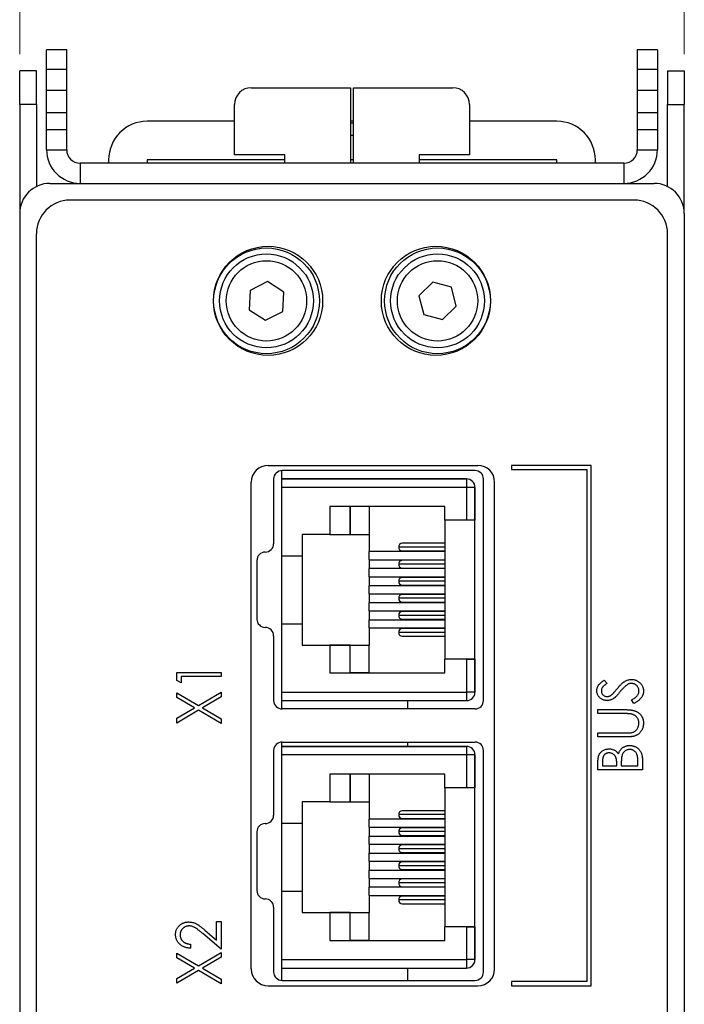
# Paper-space layout 'Sheet2' of a CAD drawing. Header units: millimetres. Extents: x 0 to 420, y 0 to 297.
# Tile 13 of 19: x 188 to 228, y 163 to 222. Entities that reach past the tile are written whole.
import ezdxf

# ---------------------------------------------------------------- set-up
doc = ezdxf.new("R2010")
doc.units = ezdxf.units.MM
doc.styles.add('SLDTEXTSTYLE1', font='TXT', dxfattribs={"width": 0.75})
doc.dimstyles.new('SLDDIMSTYLE1', dxfattribs={"dimtxt": 2.5, "dimasz": 3, "dimexe": 0, "dimexo": 0.0625, "dimtad": 1, "dimdec": 0, "dimrnd": 1e-09, "dimzin": 12, "dimdsep": 46, "dimtxsty": 'SLDTEXTSTYLE1', "dimblk1": 'CLOSED', "dimblk2": 'CLOSED', "dimsah": 1, "dimcen": 0.09, "dimadec": 0, "dimazin": 3, "dimtfac": 1, "dimtofl": 0, "dimtmove": 0, "dimatfit": 3, "dimldrblk": 'CLOSED', "dimfxl": 1, "dimfrac": 2, "dimtolj": 1, "dimtzin": 12, "dimarcsym": 0})

# ---------------------------------------------------------------- blocks, each defined once
blk = doc.blocks.new('_Closed')
at = {"color": 0, "linetype": 'ByBlock', "lineweight": -2}
for p, q in [((-1, 0.166667), (0, 0)), ((-1, 0.166667), (-1, -0.166667)), ((0, 0), (-1, -0.166667)), ((0, 0), (-1, 0))]:
    blk.add_line(p, q, dxfattribs=at)
blk = doc.blocks.new('_D_5')
at = {"color": 7, "linetype": 'Continuous', "lineweight": 0}
for p, q in [((188.497, 219.62), (188.497, 230.881)), ((228.09, 219.62), (228.089, 230.882)), ((188.497, 229.881), (228.089, 229.882))]:
    blk.add_line(p, q, dxfattribs=at)
at = {"color": 7, "linetype": 'Continuous', "lineweight": 18, "xscale": 3, "yscale": 3}
for p, rotation in [((188.497, 229.881, 1.82), 180.0022297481), ((228.089, 229.882, 1.82), 0.0022297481)]:
    blk.add_blockref('_Closed', p, dxfattribs=dict(at, rotation=rotation))
at = {"color": 7, "linetype": 'Continuous', "lineweight": 18, "insert": (206.449, 233.104), "char_height": 2.5, "attachment_point": 1, "rotation": 0.00223, "style": 'SLDTEXTSTYLE1'}
blk.add_mtext('40', dxfattribs=at)

psp = doc.layouts.new('Sheet2')

# ---------------------------------------------------------------- linework, layer by layer
at = {"color": 7, "linetype": 'Continuous', "lineweight": 25}
for p, q in [((191.293, 219.881), (190.093, 219.881)), ((190.093, 218.725), (190.093, 219.881)), ((191.293, 218.725), (191.293, 219.881)), ((226.493, 219.881), (225.293, 219.881)), ((225.293, 219.881), (225.293, 218.725)), ((226.493, 219.881), (226.493, 218.725)), ((189.497, 218.62), (188.497, 218.62)), ((188.497, 216.62), (188.497, 218.62)), ((189.497, 216.62), (189.497, 218.62)), ((190.093, 218.725), (191.293, 218.725)), ((190.093, 217.475), (190.093, 218.725)), ((191.293, 217.475), (191.293, 218.725)), ((225.293, 218.725), (226.493, 218.725)), ((225.293, 218.725), (225.293, 217.475)), ((226.493, 218.725), (226.493, 217.475)), ((227.09, 218.62), (228.09, 218.62)), ((227.09, 218.62), (227.09, 216.62)), ((228.09, 218.62), (228.09, 216.62)), ((202.293, 217.62), (208.197, 217.62)), ((208.197, 217.62), (208.197, 213.12)), ((208.39, 217.62), (214.293, 217.62)), ((208.39, 213.12), (208.39, 217.62)), ((190.093, 217.475), (191.293, 217.475)), ((190.093, 216.146), (190.093, 217.475)), ((191.293, 216.146), (191.293, 217.475)), ((225.293, 217.475), (226.493, 217.475)), ((225.293, 217.475), (225.293, 216.146)), ((226.493, 217.475), (226.493, 216.146)), ((189.497, 216.62), (188.497, 216.62)), ((188.497, 216.62), (188.497, 210.237)), ((189.497, 216.62), (189.497, 211.734)), ((201.293, 213.62), (201.293, 216.62)), ((215.293, 216.62), (215.293, 213.62)), ((227.09, 216.62), (228.09, 216.62)), ((227.09, 211.734), (227.09, 216.62)), ((228.09, 210.237), (228.09, 216.62)), ((190.093, 216.146), (191.293, 216.146)), ((190.093, 215.12), (190.093, 216.146)), ((191.293, 215.12), (191.293, 216.146)), ((225.293, 216.146), (226.493, 216.146)), ((225.293, 216.146), (225.293, 215.12)), ((226.493, 216.146), (226.493, 215.12)), ((201.293, 215.62), (196.093, 215.62)), ((208.39, 215.62), (208.197, 215.62)), ((208.39, 215.505), (208.197, 215.506)), ((220.493, 215.62), (215.293, 215.62)), ((190.093, 215.12), (191.293, 215.12)), ((190.093, 213.92), (190.093, 215.12)), ((191.293, 213.92), (191.293, 215.12)), ((208.197, 214.793), (208.39, 214.785)), ((225.293, 215.12), (226.493, 215.12)), ((225.293, 215.12), (225.293, 213.92)), ((226.493, 215.12), (226.493, 213.92)), ((190.093, 213.92), (191.293, 213.92)), ((204.293, 213.62), (201.293, 213.62)), ((204.293, 213.12), (204.293, 213.62)), ((215.293, 213.62), (212.293, 213.62)), ((212.293, 213.62), (212.293, 213.12)), ((225.293, 213.92), (226.493, 213.92)), ((192.093, 213.12), (192.093, 211.92)), ((224.493, 213.12), (192.093, 213.12)), ((193.793, 213.32), (193.793, 213.12)), ((196.093, 213.32), (196.093, 213.12)), ((204.293, 213.32), (196.093, 213.32)), ((208.39, 213.32), (208.197, 213.32)), ((220.493, 213.32), (212.293, 213.32)), ((220.493, 213.12), (220.493, 213.32)), ((222.793, 213.12), (222.793, 213.32)), ((224.493, 213.12), (224.493, 211.92)), ((190.293, 211.92), (226.293, 211.92)), ((225.093, 210.92), (191.493, 210.92)), ((188.493, 210.12), (188.493, 120.719)), ((228.093, 210.12), (228.093, 120.719)), ((189.493, 90.52), (189.493, 208.92)), ((227.093, 90.52), (227.093, 208.92)), ((203.256, 206.073), (202.228, 205.547)), ((204.225, 205.445), (203.256, 206.073)), ((213.101, 206.038), (212.277, 205.229)), ((214.213, 205.728), (213.101, 206.038)), ((202.228, 205.547), (202.169, 204.394)), ((204.166, 204.292), (204.225, 205.445)), ((214.502, 204.61), (214.213, 205.728)), ((212.277, 205.229), (212.566, 204.111)), ((202.169, 204.394), (203.138, 203.766)), ((203.138, 203.766), (204.166, 204.292)), ((213.678, 203.801), (214.502, 204.61)), ((212.566, 204.111), (213.678, 203.801)), ((203.293, 195.12), (215.793, 195.12)), ((204.122, 194.31), (204.122, 194.81)), ((215.626, 194.81), (204.126, 194.81)), ((217.793, 195.12), (217.793, 194.87)), ((222.543, 195.12), (217.793, 195.12)), ((217.793, 194.87), (222.293, 194.87)), ((222.293, 194.87), (222.293, 164.37)), ((222.543, 164.12), (222.543, 195.12)), ((203.626, 194.31), (203.626, 190.455)), ((204.122, 193.81), (204.122, 194.31)), ((215.122, 194.31), (204.122, 194.31)), ((204.122, 194.31), (205.322, 194.31)), ((204.122, 194.31), (205.322, 194.31)), ((204.122, 194.31), (215.122, 194.31)), ((205.322, 194.31), (205.322, 194.31)), ((215.122, 194.31), (215.122, 193.81)), ((215.122, 194.31), (215.122, 194.31)), ((216.126, 181.11), (216.126, 194.31)), ((202.293, 165.12), (202.293, 194.12)), ((215.122, 193.81), (204.122, 193.81)), ((204.122, 189.74), (204.122, 193.81)), ((215.622, 193.81), (215.122, 193.81)), ((215.122, 193.81), (215.122, 191.85)), ((215.622, 193.81), (215.622, 191.85)), ((215.622, 193.81), (215.622, 193.81)), ((215.622, 181.61), (215.622, 193.81)), ((216.793, 165.12), (216.793, 194.12)), ((213.822, 192.66), (206.972, 192.66)), ((206.972, 192.66), (206.972, 191.01)), ((206.972, 192.66), (206.972, 191.01)), ((208.192, 192.66), (208.192, 191.01)), ((208.192, 191.01), (208.192, 192.66)), ((209.322, 192.66), (209.322, 191.01)), ((213.822, 191.85), (213.822, 192.66)), ((215.122, 191.85), (213.822, 191.85)), ((213.822, 191.85), (213.822, 183.57)), ((215.622, 191.85), (215.122, 191.85)), ((215.622, 183.57), (215.622, 191.85)), ((206.972, 191.01), (205.322, 191.01)), ((205.322, 191.01), (205.322, 189.74)), ((206.972, 191.01), (206.972, 191.01)), ((206.972, 191.01), (208.192, 191.01)), ((208.192, 191.01), (208.192, 191.01)), ((208.192, 191.01), (209.322, 191.01)), ((209.322, 191.01), (209.322, 189.985)), ((213.822, 190.25), (211.074, 190.25)), ((213.822, 190.48), (211.282, 190.48)), ((204.122, 189.74), (205.322, 189.74)), ((204.122, 185.68), (204.122, 189.74)), ((205.322, 189.74), (205.322, 185.68)), ((213.822, 189.985), (209.322, 189.985)), ((209.322, 189.499), (209.322, 189.985)), ((209.322, 189.499), (213.822, 189.499)), ((209.322, 189.499), (209.322, 188.969)), ((211.282, 190.02), (213.822, 190.02)), ((213.822, 189.464), (211.282, 189.464)), ((202.626, 189.455), (202.626, 185.965)), ((213.822, 188.969), (209.322, 188.969)), ((209.322, 188.483), (209.322, 188.969)), ((213.822, 189.234), (211.074, 189.234)), ((211.282, 189.004), (213.822, 189.004)), ((209.322, 188.483), (213.822, 188.483)), ((209.322, 188.483), (209.322, 187.953)), ((213.822, 188.448), (211.282, 188.448)), ((213.822, 187.953), (209.322, 187.953)), ((209.322, 187.467), (209.322, 187.953)), ((213.822, 188.218), (211.074, 188.218)), ((211.282, 187.988), (213.822, 187.988)), ((209.322, 187.467), (213.822, 187.467)), ((209.322, 187.467), (209.322, 186.937)), ((213.822, 187.202), (211.074, 187.202)), ((213.822, 187.432), (211.282, 187.432)), ((213.822, 186.937), (209.322, 186.937)), ((209.322, 186.451), (209.322, 186.937)), ((211.282, 186.972), (213.822, 186.972)), ((209.322, 186.451), (213.822, 186.451)), ((209.322, 186.451), (209.322, 185.921)), ((213.822, 186.186), (211.074, 186.186)), ((213.822, 186.416), (211.282, 186.416)), ((211.282, 185.956), (213.822, 185.956)), ((204.122, 181.61), (204.122, 185.68)), ((204.122, 185.68), (205.322, 185.68)), ((205.322, 185.68), (205.322, 184.41)), ((209.322, 185.921), (213.822, 185.921)), ((209.322, 185.435), (209.322, 185.921)), ((209.322, 185.435), (213.822, 185.435)), ((209.322, 185.435), (209.322, 184.41)), ((213.822, 185.4), (211.282, 185.4)), ((203.626, 184.965), (203.626, 181.11)), ((213.822, 185.17), (211.074, 185.17)), ((211.282, 184.94), (213.822, 184.94)), ((205.322, 184.41), (206.972, 184.41)), ((205.322, 184.41), (205.322, 184.41)), ((205.322, 184.41), (205.322, 184.41)), ((205.322, 184.41), (209.322, 184.41)), ((206.972, 184.41), (206.972, 182.76)), ((208.192, 184.41), (206.972, 184.41)), ((206.972, 184.41), (206.972, 184.41)), ((206.972, 184.41), (206.972, 182.76)), ((208.192, 184.41), (209.322, 184.41)), ((208.192, 184.41), (208.192, 184.41)), ((208.192, 182.76), (208.192, 184.41)), ((208.192, 182.76), (208.192, 184.41)), ((209.322, 182.76), (209.322, 184.41)), ((215.122, 183.57), (213.822, 183.57)), ((213.822, 182.76), (213.822, 183.57)), ((215.622, 183.57), (213.822, 183.57)), ((213.822, 183.57), (213.822, 183.57)), ((215.122, 183.57), (215.122, 181.61)), ((215.122, 183.57), (215.622, 183.57)), ((215.622, 183.57), (215.622, 183.57)), ((215.622, 183.57), (215.622, 181.61)), ((197.848, 182.306), (197.848, 182.774)), ((197.848, 182.774), (200.493, 182.774)), ((200.493, 182.537), (198.119, 182.537)), ((198.119, 182.537), (198.119, 182.164)), ((200.493, 182.774), (200.493, 182.537)), ((206.972, 182.76), (213.822, 182.76)), ((206.972, 182.76), (208.192, 182.76)), ((206.972, 182.76), (206.972, 182.76)), ((208.192, 182.76), (208.192, 182.76)), ((209.322, 182.76), (208.192, 182.76)), ((209.322, 182.76), (213.822, 182.76)), ((198.119, 182.164), (197.848, 182.306)), ((223.328, 182.333), (223.49, 182.132)), ((197.848, 181.29), (197.848, 181.57)), ((197.848, 181.57), (199.141, 180.812)), ((198.902, 180.671), (197.848, 181.29)), ((199.141, 180.812), (200.493, 181.604)), ((200.493, 181.323), (199.381, 180.671)), ((200.493, 181.604), (200.493, 181.323)), ((204.122, 181.61), (215.122, 181.61)), ((204.122, 181.11), (204.122, 181.61)), ((215.622, 181.61), (215.122, 181.61)), ((215.122, 181.61), (215.122, 181.11)), ((215.57, 181.386), (215.57, 181.386)), ((215.622, 181.61), (215.622, 181.61)), ((197.848, 180.053), (198.902, 180.671)), ((199.381, 180.671), (200.493, 180.019)), ((204.122, 181.11), (215.122, 181.11)), ((204.122, 181.11), (205.322, 181.11)), ((204.122, 180.61), (204.122, 181.11)), ((211.626, 180.61), (211.626, 181.11)), ((225.083, 180.942), (224.949, 181.152)), ((199.141, 180.531), (197.848, 179.772)), ((200.493, 179.738), (199.141, 180.531)), ((215.626, 180.61), (204.126, 180.61)), ((222.948, 180.569), (224.546, 180.569)), ((222.948, 180.332), (222.948, 180.569)), ((224.533, 180.332), (222.948, 180.332)), ((197.848, 179.772), (197.848, 180.053)), ((200.493, 180.019), (200.493, 179.738)), ((222.948, 178.941), (222.948, 179.179)), ((222.948, 179.179), (224.533, 179.179)), ((224.546, 178.941), (222.948, 178.941)), ((204.122, 178.375), (204.122, 178.639)), ((204.122, 177.875), (204.122, 178.375)), ((215.122, 178.375), (204.122, 178.375)), ((204.122, 178.375), (205.322, 178.375)), ((204.122, 178.375), (205.322, 178.375)), ((204.122, 178.375), (215.122, 178.375)), ((204.126, 178.639), (215.626, 178.639)), ((205.322, 178.375), (205.322, 178.375)), ((211.626, 178.375), (211.626, 178.639)), ((215.122, 178.375), (215.122, 177.875)), ((215.122, 178.375), (215.122, 178.375)), ((203.626, 178.139), (203.626, 174.284)), ((215.122, 177.875), (204.122, 177.875)), ((204.122, 173.805), (204.122, 177.875)), ((215.622, 177.875), (215.122, 177.875)), ((215.122, 177.875), (215.122, 175.915)), ((215.622, 177.875), (215.622, 175.915)), ((215.622, 177.875), (215.622, 177.875)), ((215.622, 165.675), (215.622, 177.875)), ((216.126, 164.939), (216.126, 178.139)), ((222.948, 176.974), (222.948, 177.451)), ((223.219, 177.496), (223.219, 177.211)), ((223.219, 177.211), (224.067, 177.211)), ((224.067, 177.211), (224.067, 177.352)), ((224.338, 177.351), (224.338, 177.211)), ((224.338, 177.211), (225.322, 177.211)), ((225.322, 177.211), (225.322, 177.517)), ((225.593, 177.643), (225.593, 176.974)), ((213.822, 176.725), (206.972, 176.725)), ((206.972, 176.725), (206.972, 175.075)), ((206.972, 176.725), (206.972, 175.075)), ((208.192, 175.075), (208.192, 176.725)), ((208.192, 176.725), (208.192, 175.075)), ((209.322, 176.725), (209.322, 175.075)), ((213.822, 175.915), (213.822, 176.725)), ((225.593, 176.974), (222.948, 176.974)), ((215.122, 175.915), (213.822, 175.915)), ((213.822, 175.915), (213.822, 167.635)), ((215.622, 175.915), (215.122, 175.915)), ((215.622, 167.635), (215.622, 175.915)), ((206.972, 175.075), (205.322, 175.075)), ((205.322, 175.075), (205.322, 173.805)), ((206.972, 175.075), (206.972, 175.075)), ((206.972, 175.075), (208.192, 175.075)), ((208.192, 175.075), (208.192, 175.075)), ((208.192, 175.075), (209.322, 175.075)), ((209.322, 175.075), (209.322, 174.05)), ((213.822, 174.315), (211.074, 174.315)), ((213.822, 174.545), (211.282, 174.545)), ((204.122, 173.805), (205.322, 173.805)), ((204.122, 169.745), (204.122, 173.805)), ((205.322, 173.805), (205.322, 169.745)), ((213.822, 174.05), (209.322, 174.05)), ((209.322, 173.564), (209.322, 174.05)), ((211.282, 174.085), (213.822, 174.085)), ((202.626, 173.284), (202.626, 169.794)), ((209.322, 173.564), (213.822, 173.564)), ((209.322, 173.564), (209.322, 173.034)), ((213.822, 173.299), (211.074, 173.299)), ((213.822, 173.529), (211.282, 173.529)), ((211.282, 173.069), (213.822, 173.069)), ((209.322, 172.548), (209.322, 173.034)), ((209.322, 173.034), (213.822, 173.034)), ((209.322, 172.548), (213.822, 172.548)), ((209.322, 172.548), (209.322, 172.018)), ((213.822, 172.513), (211.282, 172.513)), ((209.322, 171.532), (209.322, 172.018)), ((209.322, 172.018), (213.822, 172.018)), ((213.822, 172.283), (211.074, 172.283)), ((211.282, 172.053), (213.822, 172.053)), ((209.322, 171.532), (213.822, 171.532)), ((209.322, 171.532), (209.322, 171.002)), ((213.822, 171.497), (211.282, 171.497)), ((209.322, 171.002), (213.822, 171.002)), ((209.322, 170.516), (209.322, 171.002)), ((213.822, 171.267), (211.074, 171.267)), ((211.282, 171.037), (213.822, 171.037)), ((209.322, 170.516), (213.822, 170.516)), ((209.322, 170.516), (209.322, 169.986)), ((213.822, 170.251), (211.074, 170.251)), ((213.822, 170.481), (211.282, 170.481)), ((204.122, 165.675), (204.122, 169.745)), ((204.122, 169.745), (205.322, 169.745)), ((205.322, 169.745), (205.322, 168.475)), ((213.822, 169.986), (209.322, 169.986)), ((209.322, 169.5), (209.322, 169.986)), ((211.282, 170.021), (213.822, 170.021)), ((209.322, 169.5), (213.822, 169.5)), ((209.322, 169.5), (209.322, 168.475)), ((213.822, 169.235), (211.074, 169.235)), ((213.822, 169.465), (211.282, 169.465)), ((211.282, 169.005), (213.822, 169.005)), ((203.626, 168.794), (203.626, 164.939)), ((205.322, 168.475), (206.972, 168.475)), ((205.322, 168.475), (205.322, 168.475)), ((205.322, 168.475), (209.322, 168.475)), ((206.972, 168.475), (206.972, 166.825)), ((208.192, 168.475), (206.972, 168.475)), ((206.972, 168.475), (206.972, 168.475)), ((206.972, 168.475), (206.972, 166.825)), ((208.192, 168.475), (209.322, 168.475)), ((208.192, 168.475), (208.192, 168.475)), ((208.192, 166.825), (208.192, 168.475)), ((208.192, 166.825), (208.192, 168.475)), ((209.322, 166.825), (209.322, 168.475)), ((200.222, 166.843), (200.222, 167.953)), ((200.222, 167.953), (200.493, 167.953)), ((200.493, 167.953), (200.493, 166.29)), ((200.493, 166.29), (199.398, 167.225)), ((199.524, 167.438), (200.222, 166.843)), ((215.122, 167.635), (213.822, 167.635)), ((213.822, 166.825), (213.822, 167.635)), ((215.622, 167.635), (213.822, 167.635)), ((215.122, 167.635), (215.122, 165.675)), ((215.122, 167.635), (215.622, 167.635)), ((215.622, 167.635), (215.622, 165.675)), ((198.662, 166.596), (198.662, 166.358)), ((206.972, 166.825), (213.822, 166.825)), ((206.972, 166.825), (208.192, 166.825)), ((206.972, 166.825), (206.972, 166.825)), ((208.192, 166.825), (208.192, 166.825)), ((209.322, 166.825), (208.192, 166.825)), ((209.322, 166.825), (213.822, 166.825)), ((197.848, 165.79), (197.848, 166.07)), ((197.848, 166.07), (199.141, 165.312)), ((199.141, 165.312), (200.493, 166.104)), ((200.493, 166.104), (200.493, 165.824)), ((198.902, 165.171), (197.848, 165.79)), ((200.493, 165.824), (199.381, 165.171)), ((204.122, 165.675), (215.122, 165.675)), ((204.122, 165.175), (204.122, 165.675)), ((215.622, 165.675), (215.122, 165.675)), ((215.122, 165.675), (215.122, 165.175)), ((215.57, 165.451), (215.57, 165.451)), ((215.622, 165.675), (215.622, 165.675)), ((197.848, 164.553), (198.902, 165.171)), ((199.141, 165.031), (197.848, 164.272)), ((200.493, 164.238), (199.141, 165.031)), ((199.381, 165.171), (200.493, 164.519)), ((204.122, 165.175), (215.122, 165.175)), ((204.122, 165.175), (205.322, 165.175)), ((204.122, 164.439), (204.122, 165.175)), ((211.626, 164.439), (211.626, 165.175)), ((197.848, 164.272), (197.848, 164.553)), ((200.493, 164.519), (200.493, 164.238)), ((204.126, 164.439), (215.626, 164.439)), ((217.793, 164.37), (217.793, 164.12)), ((222.293, 164.37), (217.793, 164.37)), ((203.293, 164.12), (215.793, 164.12)), ((217.793, 164.12), (222.543, 164.12))]:
    psp.add_line(p, q, dxfattribs=at)
for centre, radius in [((203.293, 204.92), 3.25), ((203.201, 204.92), 3.15), ((203.197, 204.92), 2.794), ((213.293, 204.92), 3.25), ((213.386, 204.92), 3.15), ((213.39, 204.92), 2.794), ((203.197, 204.92), 2.394), ((213.39, 204.92), 2.394)]:
    psp.add_circle(centre, radius, dxfattribs=at)
for centre, radius, start, end in [((202.293, 216.62), 1, 90, 180), ((214.293, 216.62), 1, 0, 90), ((196.093, 213.32), 2.3, 90, 180), ((220.493, 213.32), 2.3, 0, 90), ((192.093, 213.92), 2, 180, 270), ((192.093, 213.92), 0.8, 180, 270), ((224.493, 213.92), 0.8, 270, 0), ((224.493, 213.92), 2, 270, 0), ((190.293, 210.12), 1.8, 90, 180), ((226.293, 210.12), 1.8, 0, 90), ((191.493, 208.92), 2, 90, 180), ((225.093, 208.92), 2, 0, 90), ((203.293, 194.12), 1, 90, 180), ((204.126, 194.31), 0.5, 90, 180), ((215.626, 194.31), 0.5, 0, 90), ((215.793, 194.12), 1, 0, 90), ((215.122, 193.81), 0.5, 0, 90), ((215.122, 193.81), 0.5, 0, 90), ((203.126, 190.455), 0.5, 270, 0), ((211.294, 190.26), 0.22, 92.95216, 182.6752), ((211.294, 190.239), 0.22, 177.32483, 267.04736), ((203.126, 189.455), 0.5, 90, 180), ((211.294, 189.244), 0.22, 92.95196, 182.6754), ((211.294, 189.223), 0.22, 177.32483, 267.04736), ((211.294, 188.228), 0.22, 92.95168, 182.67567), ((211.294, 188.207), 0.22, 177.32433, 267.04832), ((211.294, 187.212), 0.22, 92.95168, 182.67567), ((211.294, 187.191), 0.22, 177.32433, 267.04832), ((203.126, 185.965), 0.5, 180, 270), ((211.294, 186.196), 0.22, 92.95264, 182.67517), ((211.294, 186.175), 0.22, 177.32433, 267.04832), ((203.126, 184.965), 0.5, 0, 90), ((211.294, 185.18), 0.22, 92.95264, 182.67517), ((211.294, 185.159), 0.22, 177.3246, 267.04804), ((215.122, 181.61), 0.5, 270, 0), ((215.122, 181.61), 0.5, 333.43494, 0), ((204.126, 181.11), 0.5, 180, 270), ((215.626, 181.11), 0.5, 270, 0), ((204.126, 178.139), 0.5, 90, 180), ((215.122, 177.875), 0.5, 0, 90), ((215.122, 177.875), 0.5, 0, 90), ((215.626, 178.139), 0.5, 0, 90), ((203.126, 174.284), 0.5, 270, 0), ((211.294, 174.325), 0.22, 92.95313, 182.67515), ((211.294, 174.304), 0.22, 177.32575, 267.0469), ((203.126, 173.284), 0.5, 90, 180), ((211.294, 173.309), 0.22, 92.95216, 182.6752), ((211.294, 173.288), 0.22, 177.3248, 267.04784), ((211.294, 172.293), 0.22, 92.9527, 182.67465), ((211.294, 172.272), 0.22, 177.32485, 267.04687), ((211.294, 171.277), 0.22, 92.95121, 182.67614), ((211.294, 171.256), 0.22, 177.3248, 267.04784), ((211.294, 170.261), 0.22, 92.95216, 182.6752), ((211.294, 170.24), 0.22, 177.32386, 267.04879), ((203.126, 169.794), 0.5, 180, 270), ((203.126, 168.794), 0.5, 0, 90), ((211.294, 169.245), 0.22, 92.95121, 182.67614), ((211.294, 169.224), 0.22, 177.3248, 267.04784), ((215.122, 165.675), 0.5, 270, 0), ((215.122, 165.675), 0.5, 333.43494, 0), ((203.293, 165.12), 1, 180, 270), ((204.126, 164.939), 0.5, 180, 270), ((215.626, 164.939), 0.5, 270, 0), ((215.793, 165.12), 1, 270, 0)]:
    psp.add_arc(centre, radius, start, end, dxfattribs=at)
for points, knots in [([(222.88, 181.699), (222.881, 181.727), (222.883, 181.783), (222.902, 181.865), (222.932, 181.944), (222.967, 182.008), (223.002, 182.057), (223.034, 182.096), (223.071, 182.133), (223.112, 182.173), (223.159, 182.212), (223.21, 182.253), (223.267, 182.293), (223.307, 182.319), (223.328, 182.333)], [0, 0, 0, 0, 0.103822, 0.205919, 0.309231, 0.415653, 0.47222, 0.532858, 0.597819, 0.667857, 0.743177, 0.823448, 0.908942, 1, 1, 1, 1]), ([(223.49, 182.132), (223.474, 182.121), (223.442, 182.1), (223.396, 182.067), (223.355, 182.036), (223.319, 182.006), (223.287, 181.977), (223.26, 181.95), (223.236, 181.923), (223.212, 181.89), (223.187, 181.848), (223.166, 181.796), (223.154, 181.741), (223.152, 181.704), (223.151, 181.685)], [0, 0, 0, 0, 0.102557, 0.196911, 0.284395, 0.364416, 0.437215, 0.503536, 0.563602, 0.61645, 0.714669, 0.808954, 0.904132, 1, 1, 1, 1]), ([(224.091, 181.817), (224.112, 181.842), (224.153, 181.891), (224.214, 181.961), (224.273, 182.025), (224.331, 182.082), (224.386, 182.133), (224.441, 182.178), (224.493, 182.217), (224.56, 182.259), (224.643, 182.302), (224.743, 182.34), (224.844, 182.363), (224.912, 182.366), (224.945, 182.367)], [0, 0, 0, 0, 0.093761, 0.181614, 0.264342, 0.341677, 0.41338, 0.479975, 0.541968, 0.599292, 0.705911, 0.807015, 0.904485, 1, 1, 1, 1]), ([(224.682, 182.046), (224.667, 182.035), (224.635, 182.014), (224.588, 181.976), (224.538, 181.932), (224.487, 181.882), (224.433, 181.826), (224.377, 181.765), (224.319, 181.697), (224.28, 181.65), (224.26, 181.625)], [0, 0, 0, 0, 0.092213, 0.193119, 0.303009, 0.423363, 0.552489, 0.69176, 0.840671, 1, 1, 1, 1]), ([(224.941, 182.13), (224.919, 182.129), (224.875, 182.126), (224.809, 182.111), (224.744, 182.083), (224.703, 182.059), (224.682, 182.046)], [0, 0, 0, 0, 0.238336, 0.482311, 0.73314, 1, 1, 1, 1]), ([(225.39, 181.669), (225.389, 181.689), (225.388, 181.73), (225.376, 181.791), (225.357, 181.849), (225.329, 181.905), (225.297, 181.957), (225.257, 182.002), (225.213, 182.041), (225.163, 182.073), (225.11, 182.098), (225.055, 182.116), (224.999, 182.127), (224.961, 182.129), (224.941, 182.13)], [0, 0, 0, 0, 0.0867787, 0.1720119, 0.2570004, 0.3440912, 0.4303473, 0.5137866, 0.5956239, 0.6775651, 0.75969, 0.8399959, 0.9191329, 1, 1, 1, 1]), ([(224.945, 182.367), (224.969, 182.367), (225.016, 182.365), (225.085, 182.355), (225.152, 182.34), (225.216, 182.318), (225.278, 182.29), (225.338, 182.254), (225.395, 182.213), (225.449, 182.167), (225.498, 182.116), (225.542, 182.061), (225.579, 182.004), (225.609, 181.944), (225.632, 181.881), (225.649, 181.815), (225.66, 181.747), (225.661, 181.701), (225.661, 181.677)], [0, 0, 0, 0, 0.064367, 0.127345, 0.188922, 0.250384, 0.312021, 0.374404, 0.437663, 0.502985, 0.567803, 0.63098, 0.692076, 0.752595, 0.813028, 0.874016, 0.936113, 1, 1, 1, 1]), ([(223.497, 181.112), (223.469, 181.113), (223.414, 181.115), (223.333, 181.129), (223.256, 181.153), (223.183, 181.186), (223.117, 181.228), (223.056, 181.277), (223.004, 181.335), (222.96, 181.399), (222.924, 181.469), (222.898, 181.543), (222.883, 181.62), (222.881, 181.672), (222.88, 181.699)], [0, 0, 0, 0, 0.088291, 0.174419, 0.258423, 0.342317, 0.425287, 0.506935, 0.587922, 0.670559, 0.753145, 0.834844, 0.916686, 1, 1, 1, 1]), ([(223.151, 181.685), (223.152, 181.661), (223.154, 181.616), (223.173, 181.551), (223.204, 181.492), (223.246, 181.442), (223.297, 181.401), (223.355, 181.371), (223.419, 181.353), (223.463, 181.351), (223.486, 181.349)], [0, 0, 0, 0, 0.133507, 0.258557, 0.380724, 0.504971, 0.628085, 0.748901, 0.871477, 1, 1, 1, 1]), ([(223.486, 181.349), (223.5, 181.35), (223.528, 181.351), (223.57, 181.357), (223.612, 181.367), (223.654, 181.382), (223.696, 181.402), (223.738, 181.43), (223.783, 181.464), (223.813, 181.49), (223.828, 181.503)], [0, 0, 0, 0, 0.110385, 0.220503, 0.331137, 0.443585, 0.563154, 0.695062, 0.839762, 1, 1, 1, 1]), ([(223.828, 181.503), (223.833, 181.508), (223.845, 181.52), (223.865, 181.543), (223.89, 181.572), (223.921, 181.607), (223.957, 181.65), (223.996, 181.7), (224.042, 181.756), (224.074, 181.796), (224.091, 181.817)], [0, 0, 0, 0, 0.053039, 0.126288, 0.218872, 0.334457, 0.469409, 0.625738, 0.802267, 1, 1, 1, 1]), ([(224.26, 181.625), (224.24, 181.601), (224.202, 181.554), (224.146, 181.488), (224.094, 181.429), (224.047, 181.378), (224.004, 181.333), (223.966, 181.296), (223.932, 181.266), (223.91, 181.25), (223.9, 181.242)], [0, 0, 0, 0, 0.179535, 0.344506, 0.492131, 0.62464, 0.742099, 0.843179, 0.92954, 1, 1, 1, 1]), ([(224.949, 181.152), (224.984, 181.17), (225.05, 181.206), (225.14, 181.265), (225.217, 181.326), (225.279, 181.39), (225.329, 181.456), (225.364, 181.525), (225.386, 181.596), (225.389, 181.644), (225.39, 181.669)], [0, 0, 0, 0, 0.165307, 0.315251, 0.451801, 0.576089, 0.690151, 0.796612, 0.898685, 1, 1, 1, 1]), ([(225.661, 181.677), (225.661, 181.659), (225.66, 181.623), (225.653, 181.569), (225.644, 181.516), (225.628, 181.465), (225.61, 181.416), (225.587, 181.367), (225.56, 181.32), (225.528, 181.274), (225.492, 181.229), (225.45, 181.185), (225.403, 181.142), (225.349, 181.1), (225.291, 181.059), (225.227, 181.019), (225.157, 180.98), (225.108, 180.955), (225.083, 180.942)], [0, 0, 0, 0, 0.055089, 0.109447, 0.163323, 0.216767, 0.269874, 0.324148, 0.378969, 0.434708, 0.492467, 0.553707, 0.618022, 0.686132, 0.757893, 0.834258, 0.914668, 1, 1, 1, 1]), ([(223.9, 181.242), (223.884, 181.232), (223.854, 181.211), (223.806, 181.185), (223.757, 181.162), (223.706, 181.145), (223.656, 181.13), (223.604, 181.119), (223.551, 181.113), (223.515, 181.112), (223.497, 181.112)], [0, 0, 0, 0, 0.130877, 0.257719, 0.382316, 0.506626, 0.628302, 0.751527, 0.87547, 1, 1, 1, 1]), ([(224.944, 180.306), (224.934, 180.308), (224.913, 180.313), (224.878, 180.318), (224.837, 180.322), (224.789, 180.326), (224.734, 180.328), (224.673, 180.331), (224.605, 180.331), (224.558, 180.332), (224.533, 180.332)], [0, 0, 0, 0, 0.069596, 0.155423, 0.257515, 0.37358, 0.506166, 0.6554, 0.819993, 1, 1, 1, 1]), ([(224.546, 180.569), (224.574, 180.569), (224.631, 180.569), (224.713, 180.565), (224.791, 180.561), (224.865, 180.554), (224.934, 180.544), (225, 180.533), (225.061, 180.521), (225.118, 180.505), (225.173, 180.487), (225.225, 180.465), (225.275, 180.439), (225.324, 180.408), (225.371, 180.375), (225.416, 180.336), (225.459, 180.294), (225.5, 180.248), (225.538, 180.199), (225.571, 180.146), (225.599, 180.092), (225.622, 180.034), (225.639, 179.974), (225.652, 179.912), (225.66, 179.847), (225.661, 179.803), (225.661, 179.78)], [0, 0, 0, 0, 0.055741, 0.108782, 0.159483, 0.20722, 0.252436, 0.295103, 0.335609, 0.373517, 0.409957, 0.446416, 0.482967, 0.519684, 0.557168, 0.594999, 0.634172, 0.674127, 0.714136, 0.754079, 0.793688, 0.83312, 0.873373, 0.914549, 0.95654, 1, 1, 1, 1]), ([(225.39, 179.767), (225.389, 179.787), (225.387, 179.828), (225.377, 179.889), (225.359, 179.948), (225.336, 180.005), (225.305, 180.059), (225.269, 180.11), (225.228, 180.155), (225.181, 180.196), (225.13, 180.232), (225.072, 180.262), (225.01, 180.288), (224.966, 180.3), (224.944, 180.306)], [0, 0, 0, 0, 0.081412, 0.161686, 0.242811, 0.324775, 0.407586, 0.488453, 0.56979, 0.650718, 0.733306, 0.819186, 0.907133, 1, 1, 1, 1]), ([(224.885, 179.189), (224.91, 179.192), (224.958, 179.199), (225.026, 179.218), (225.088, 179.243), (225.145, 179.273), (225.196, 179.313), (225.243, 179.361), (225.284, 179.419), (225.321, 179.484), (225.351, 179.553), (225.373, 179.624), (225.387, 179.695), (225.389, 179.743), (225.39, 179.767)], [0, 0, 0, 0, 0.0889375, 0.1727267, 0.251185, 0.3263801, 0.4009876, 0.479456, 0.5624606, 0.6520321, 0.742988, 0.8310174, 0.9158505, 1, 1, 1, 1]), ([(225.661, 179.78), (225.661, 179.756), (225.659, 179.708), (225.653, 179.637), (225.64, 179.57), (225.624, 179.504), (225.602, 179.442), (225.576, 179.381), (225.545, 179.324), (225.509, 179.27), (225.47, 179.219), (225.426, 179.173), (225.381, 179.13), (225.331, 179.093), (225.279, 179.059), (225.223, 179.031), (225.165, 179.005), (225.124, 178.992), (225.103, 178.986)], [0, 0, 0, 0, 0.069994, 0.137225, 0.203144, 0.267439, 0.330757, 0.392722, 0.455101, 0.517382, 0.579131, 0.639383, 0.69929, 0.758596, 0.817649, 0.877496, 0.938128, 1, 1, 1, 1]), ([(224.533, 179.179), (224.555, 179.178), (224.598, 179.178), (224.658, 179.179), (224.712, 179.18), (224.76, 179.181), (224.8, 179.182), (224.834, 179.184), (224.862, 179.186), (224.878, 179.188), (224.885, 179.189)], [0, 0, 0, 0, 0.191105, 0.362655, 0.516171, 0.650128, 0.766034, 0.862527, 0.941006, 1, 1, 1, 1]), ([(225.103, 178.986), (225.089, 178.982), (225.058, 178.974), (225.008, 178.966), (224.95, 178.958), (224.884, 178.952), (224.81, 178.947), (224.729, 178.943), (224.64, 178.941), (224.578, 178.941), (224.546, 178.941)], [0, 0, 0, 0, 0.077936, 0.169149, 0.274074, 0.391816, 0.523462, 0.668216, 0.827041, 1, 1, 1, 1]), ([(224.166, 177.931), (224.178, 177.96), (224.2, 178.017), (224.239, 178.095), (224.281, 178.162), (224.327, 178.219), (224.378, 178.267), (224.432, 178.31), (224.491, 178.346), (224.555, 178.378), (224.623, 178.401), (224.693, 178.42), (224.767, 178.43), (224.817, 178.431), (224.842, 178.432)], [0, 0, 0, 0, 0.105094, 0.200987, 0.288426, 0.36794, 0.443759, 0.519243, 0.59631, 0.674393, 0.754077, 0.833933, 0.916123, 1, 1, 1, 1]), ([(224.842, 178.432), (224.868, 178.432), (224.919, 178.431), (224.994, 178.42), (225.065, 178.403), (225.133, 178.38), (225.199, 178.349), (225.261, 178.312), (225.321, 178.268), (225.376, 178.219), (225.427, 178.163), (225.472, 178.102), (225.509, 178.037), (225.54, 177.967), (225.564, 177.892), (225.581, 177.813), (225.592, 177.729), (225.593, 177.672), (225.593, 177.643)], [0, 0, 0, 0, 0.063363, 0.124627, 0.184367, 0.243059, 0.301844, 0.361338, 0.42118, 0.482903, 0.544595, 0.605999, 0.667367, 0.729491, 0.793258, 0.859341, 0.927971, 1, 1, 1, 1]), ([(222.948, 177.451), (222.948, 177.475), (222.948, 177.52), (222.952, 177.586), (222.957, 177.648), (222.966, 177.705), (222.976, 177.758), (222.989, 177.808), (223.004, 177.853), (223.028, 177.907), (223.064, 177.968), (223.117, 178.035), (223.182, 178.092), (223.255, 178.141), (223.335, 178.179), (223.42, 178.209), (223.51, 178.225), (223.572, 178.228), (223.603, 178.229)], [0, 0, 0, 0, 0.060411, 0.117245, 0.171021, 0.220982, 0.268098, 0.311607, 0.352705, 0.391223, 0.464448, 0.5367, 0.610578, 0.686475, 0.763836, 0.840678, 0.919304, 1, 1, 1, 1]), ([(223.608, 177.991), (223.593, 177.991), (223.564, 177.991), (223.523, 177.984), (223.483, 177.976), (223.446, 177.962), (223.411, 177.946), (223.379, 177.926), (223.349, 177.901), (223.322, 177.873), (223.297, 177.841), (223.276, 177.805), (223.259, 177.764), (223.244, 177.719), (223.233, 177.669), (223.224, 177.616), (223.22, 177.557), (223.219, 177.517), (223.219, 177.496)], [0, 0, 0, 0, 0.0613296, 0.1202282, 0.1762954, 0.231183, 0.2843601, 0.3368041, 0.3903186, 0.4441023, 0.4999307, 0.558187, 0.6200478, 0.685431, 0.7558339, 0.8320746, 0.9128373, 1, 1, 1, 1]), ([(223.603, 178.229), (223.632, 178.228), (223.69, 178.226), (223.774, 178.211), (223.854, 178.188), (223.929, 178.155), (223.999, 178.113), (224.062, 178.061), (224.119, 178), (224.15, 177.954), (224.166, 177.931)], [0, 0, 0, 0, 0.131479, 0.258232, 0.38261, 0.506215, 0.627933, 0.750087, 0.872821, 1, 1, 1, 1]), ([(224.067, 177.352), (224.067, 177.373), (224.066, 177.413), (224.064, 177.471), (224.06, 177.524), (224.055, 177.573), (224.047, 177.619), (224.038, 177.659), (224.029, 177.696), (224.012, 177.739), (223.988, 177.787), (223.95, 177.838), (223.906, 177.884), (223.854, 177.922), (223.798, 177.953), (223.737, 177.975), (223.674, 177.989), (223.63, 177.991), (223.608, 177.991)], [0, 0, 0, 0, 0.069184, 0.133671, 0.193573, 0.248874, 0.299806, 0.346427, 0.38874, 0.427283, 0.498939, 0.569184, 0.639423, 0.710845, 0.782802, 0.854631, 0.925945, 1, 1, 1, 1]), ([(224.37, 177.788), (224.367, 177.777), (224.361, 177.752), (224.355, 177.712), (224.35, 177.666), (224.346, 177.614), (224.342, 177.557), (224.34, 177.493), (224.338, 177.424), (224.338, 177.376), (224.338, 177.351)], [0, 0, 0, 0, 0.080141, 0.171688, 0.277239, 0.39575, 0.527398, 0.670909, 0.828844, 1, 1, 1, 1]), ([(224.842, 178.195), (224.815, 178.194), (224.76, 178.191), (224.682, 178.17), (224.609, 178.136), (224.543, 178.087), (224.484, 178.028), (224.434, 177.958), (224.395, 177.877), (224.378, 177.818), (224.37, 177.788)], [0, 0, 0, 0, 0.122978, 0.241496, 0.358865, 0.47987, 0.603747, 0.728862, 0.860622, 1, 1, 1, 1]), ([(225.322, 177.517), (225.322, 177.539), (225.321, 177.582), (225.319, 177.643), (225.315, 177.699), (225.309, 177.751), (225.302, 177.799), (225.292, 177.842), (225.281, 177.88), (225.264, 177.925), (225.238, 177.976), (225.198, 178.03), (225.151, 178.078), (225.096, 178.119), (225.037, 178.152), (224.974, 178.177), (224.909, 178.192), (224.865, 178.194), (224.842, 178.195)], [0, 0, 0, 0, 0.069807, 0.134579, 0.194415, 0.250549, 0.301262, 0.347969, 0.390185, 0.42866, 0.500914, 0.571392, 0.642245, 0.714971, 0.787795, 0.858561, 0.928895, 1, 1, 1, 1]), ([(197.78, 167.168), (197.78, 167.195), (197.782, 167.249), (197.793, 167.327), (197.811, 167.402), (197.837, 167.472), (197.87, 167.538), (197.911, 167.6), (197.959, 167.658), (198.014, 167.712), (198.074, 167.76), (198.137, 167.803), (198.203, 167.839), (198.271, 167.868), (198.342, 167.891), (198.416, 167.907), (198.492, 167.917), (198.544, 167.918), (198.57, 167.919)], [0, 0, 0, 0, 0.067106, 0.131744, 0.194458, 0.255749, 0.316097, 0.376704, 0.438236, 0.501646, 0.565077, 0.627495, 0.688465, 0.749509, 0.810355, 0.872348, 0.935088, 1, 1, 1, 1]), ([(198.57, 167.919), (198.607, 167.917), (198.681, 167.915), (198.789, 167.897), (198.893, 167.865), (198.977, 167.829), (199.045, 167.792), (199.101, 167.759), (199.161, 167.719), (199.226, 167.675), (199.294, 167.624), (199.367, 167.568), (199.445, 167.505), (199.497, 167.461), (199.524, 167.438)], [0, 0, 0, 0, 0.10151, 0.200837, 0.299625, 0.399332, 0.452699, 0.511826, 0.577323, 0.649147, 0.727119, 0.811496, 0.9029, 1, 1, 1, 1]), ([(198.587, 167.681), (198.569, 167.681), (198.534, 167.68), (198.482, 167.672), (198.431, 167.661), (198.383, 167.644), (198.336, 167.623), (198.292, 167.596), (198.25, 167.565), (198.209, 167.53), (198.172, 167.491), (198.14, 167.45), (198.112, 167.406), (198.09, 167.36), (198.072, 167.312), (198.06, 167.262), (198.053, 167.21), (198.052, 167.175), (198.051, 167.156)], [0, 0, 0, 0, 0.064826, 0.127694, 0.189002, 0.250262, 0.311649, 0.372859, 0.435986, 0.500806, 0.565495, 0.628378, 0.689165, 0.749946, 0.810822, 0.872278, 0.935146, 1, 1, 1, 1]), ([(199.398, 167.225), (199.372, 167.248), (199.322, 167.292), (199.249, 167.354), (199.181, 167.409), (199.119, 167.459), (199.061, 167.502), (199.009, 167.539), (198.962, 167.57), (198.906, 167.602), (198.839, 167.634), (198.757, 167.662), (198.673, 167.678), (198.616, 167.68), (198.587, 167.681)], [0, 0, 0, 0, 0.108913, 0.209615, 0.301765, 0.385391, 0.460979, 0.528012, 0.587141, 0.638024, 0.730395, 0.82069, 0.909658, 1, 1, 1, 1]), ([(198.662, 166.358), (198.63, 166.36), (198.568, 166.362), (198.478, 166.376), (198.392, 166.396), (198.31, 166.422), (198.233, 166.456), (198.16, 166.496), (198.091, 166.544), (198.027, 166.598), (197.969, 166.657), (197.918, 166.719), (197.876, 166.786), (197.84, 166.856), (197.813, 166.929), (197.794, 167.006), (197.782, 167.086), (197.78, 167.14), (197.78, 167.168)], [0, 0, 0, 0, 0.070894, 0.1392, 0.20487, 0.269234, 0.332081, 0.394901, 0.457202, 0.520113, 0.582517, 0.642738, 0.701734, 0.760045, 0.818157, 0.87726, 0.937527, 1, 1, 1, 1]), ([(198.051, 167.156), (198.052, 167.138), (198.053, 167.1), (198.06, 167.046), (198.073, 166.994), (198.091, 166.944), (198.113, 166.897), (198.141, 166.852), (198.174, 166.81), (198.211, 166.77), (198.253, 166.733), (198.3, 166.701), (198.35, 166.673), (198.405, 166.649), (198.463, 166.629), (198.526, 166.614), (198.592, 166.602), (198.638, 166.598), (198.662, 166.596)], [0, 0, 0, 0, 0.061535, 0.120681, 0.178642, 0.235332, 0.291867, 0.34862, 0.406764, 0.466093, 0.52635, 0.587062, 0.649555, 0.7136, 0.780456, 0.850261, 0.923173, 1, 1, 1, 1])]:
    psp.add_open_spline(points, degree=3, knots=knots, dxfattribs=at)

# ---------------------------------------------------------------- dimensions: what is measured, and where the dimension line sits
at = {"color": 7, "linetype": 'Continuous', "lineweight": 18}
dim = psp.add_linear_dim(base=(228.089, 229.882), p1=(188.497, 218.62), p2=(228.09, 218.62), angle=0.00223, dimstyle='SLDDIMSTYLE1', dxfattribs=at)
dim.commit()
dim.dimension.update_dxf_attribs({"geometry": '_D_5', "text_midpoint": (208.297, 229.881), "dimtype": 160})

doc.saveas('drawing.dxf')
